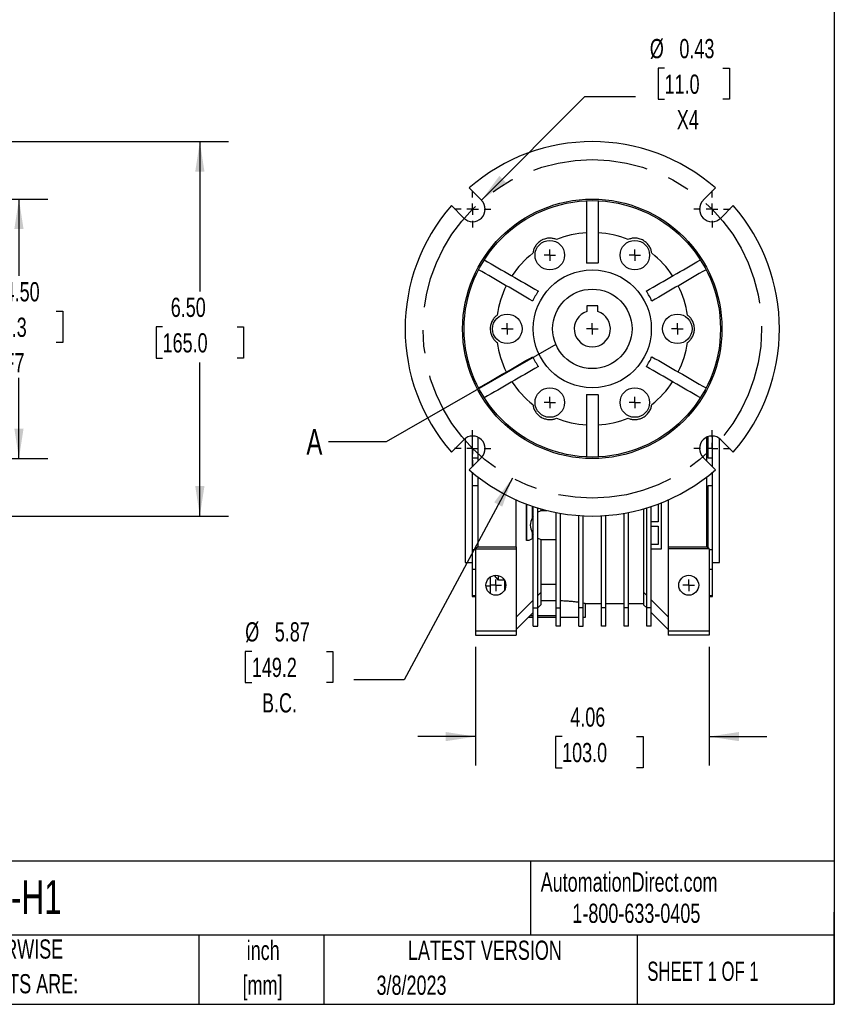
# Model space of a CAD drawing. Header units: inches. Extents: x 1 to 43, y 1 to 33.
# Tile 4 of 7: x 28.9 to 43, y 1 to 18.1. Entities that reach past the tile are written whole.
import ezdxf

# ---------------------------------------------------------------- set-up
doc = ezdxf.new("R2010")
doc.units = ezdxf.units.IN
doc.header["$LTSCALE"] = 4
doc.header["$MEASUREMENT"] = 0
doc.linetypes.add('CENTERX2', pattern=[0.8, 0.5, -0.1, 0.1, -0.1])
doc.layers.add('CENTER', color=40, linetype='CENTERX2')
doc.layers.add('DIMENSIONS', color=140, linetype='Continuous', lineweight=25)
doc.layers.add('TEXT', color=140, linetype='Continuous', lineweight=25)
doc.styles.add('SLDTEXTSTYLE0', font='TXT', dxfattribs={"width": 0.7})
doc.styles.add('SLDTEXTSTYLE1', font='TXT', dxfattribs={"width": 0.65})
doc.dimstyles.new('SLDDIMSTYLE0', dxfattribs={"dimtxt": 0.339844, "dimasz": 0.52, "dimexe": 0, "dimexo": 0.0625, "dimgap": 0.084961, "dimtad": 0, "dimtih": 1, "dimtoh": 1, "dimrnd": 1e-09, "dimzin": 4, "dimdsep": 46, "dimtxsty": 'SLDTEXTSTYLE0', "dimsah": 1, "dimcen": 0.09, "dimadec": 0, "dimazin": 1, "dimtfac": 1, "dimtofl": 0, "dimtmove": 0, "dimatfit": 3, "dimfxl": 0, "dimfrac": 2, "dimtolj": 1, "dimtzin": 12, "dimarcsym": 0})
doc.dimstyles.new('SLDDIMSTYLE2', dxfattribs={"dimtxt": 0.339844, "dimasz": 0.52, "dimexe": 0, "dimexo": 0.0625, "dimgap": 0.084961, "dimtad": 0, "dimtih": 1, "dimtoh": 1, "dimrnd": 1e-09, "dimzin": 12, "dimdsep": 46, "dimtxsty": 'SLDTEXTSTYLE0', "dimsah": 1, "dimcen": 0, "dimadec": 0, "dimazin": 3, "dimtfac": 1, "dimtofl": 0, "dimtmove": 0, "dimatfit": 3, "dimfxl": 0, "dimfrac": 2, "dimtolj": 1, "dimtzin": 12, "dimarcsym": 0})
doc.dimstyles.new('SLDDIMSTYLE4', dxfattribs={"dimtxt": 0.339844, "dimasz": 0.52, "dimexe": 0, "dimexo": 0.0625, "dimgap": 0.084961, "dimtad": 0, "dimtih": 1, "dimtoh": 1, "dimrnd": 1e-09, "dimzin": 12, "dimdsep": 46, "dimtxsty": 'SLDTEXTSTYLE0', "dimsah": 1, "dimcen": 0.09, "dimadec": 0, "dimazin": 3, "dimtfac": 1, "dimtmove": 0, "dimatfit": 0, "dimfxl": 0, "dimfrac": 2, "dimtolj": 1, "dimtzin": 12, "dimarcsym": 0})
doc.dimstyles.new('SLDDIMSTYLE6', dxfattribs={"dimtxt": 0.18, "dimasz": 0.52, "dimexe": 0, "dimexo": 0.0625, "dimgap": 0, "dimtad": 0, "dimtih": 1, "dimtoh": 1, "dimdec": 0, "dimrnd": 1e-09, "dimzin": 0, "dimdsep": 46, "dimtxsty": 'Standard', "dimblk1": 'NONE', "dimblk2": 'NONE', "dimsah": 1, "dimcen": 0.09, "dimadec": 0, "dimazin": 0, "dimtfac": 0.52, "dimtdec": 0, "dimtofl": 0, "dimtmove": 0, "dimatfit": 3, "dimldrblk": 'NONE', "dimfxl": 0, "dimfrac": 2, "dimtolj": 1, "dimtzin": 0, "dimarcsym": 0})
doc.dimstyles.new('SLDDIMSTYLE7', dxfattribs={"dimtxt": 0.339844, "dimasz": 0.52, "dimexe": 0, "dimexo": 0.0625, "dimgap": 0.084961, "dimtad": 0, "dimtih": 1, "dimtoh": 1, "dimrnd": 1e-09, "dimdsep": 46, "dimtxsty": 'SLDTEXTSTYLE0', "dimsah": 1, "dimcen": 0, "dimadec": 0, "dimazin": 2, "dimtfac": 1, "dimtofl": 0, "dimtmove": 0, "dimatfit": 3, "dimfxl": 0, "dimfrac": 2, "dimtolj": 1, "dimtzin": 12, "dimarcsym": 0})

# ---------------------------------------------------------------- blocks, each defined once
blk = doc.blocks.new('SW_NOTE_0')
at = {"layer": 'TEXT', "color": 0, "char_height": 0.3333, "attachment_point": 2, "style": 'SLDTEXTSTYLE0'}
for s, insert in [('inch', (0.5, 0.43)), ('[mm]', (0.489, -0.172))]:
    blk.add_mtext(s, dxfattribs=dict(at, insert=insert))
blk = doc.blocks.new('SW_NOTE_0_1')
at = {"layer": 'TEXT', "color": 0, "char_height": 0.33333, "attachment_point": 1, "style": 'SLDTEXTSTYLE0'}
for s, insert in [('UNLESS OTHERWISE', (0, 0.43)), ('SPECIFIED UNITS ARE:', (0, -0.172))]:
    blk.add_mtext(s, dxfattribs=dict(at, insert=insert))
blk = doc.blocks.new('_D')
at = {"layer": 'DIMENSIONS'}
for p, q in [((26.029, 14.97), (29.352, 14.97)), ((28.852, 14.97), (28.852, 13.64)), ((28.206, 13.024), (28.092, 13.024)), ((28.092, 13.024), (28.092, 12.484)), ((29.498, 13.024), (29.613, 13.024)), ((29.613, 13.024), (29.613, 12.484)), ((28.092, 12.484), (28.206, 12.484)), ((29.613, 12.484), (29.498, 12.484)), ((28.852, 10.47), (28.852, 11.868)), ((26.029, 10.47), (29.352, 10.47))]:
    blk.add_line(p, q, dxfattribs=at)
for points in [[(28.852, 14.97), (28.772, 14.45), (28.932, 14.45)], [(28.852, 10.47), (28.932, 10.99), (28.772, 10.99)]]:
    blk.add_solid(points, dxfattribs=at)
at = {"layer": 'DIMENSIONS', "char_height": 0.3333, "attachment_point": 1, "style": 'SLDTEXTSTYLE0'}
for s, insert in [('%%c', (28.091, 13.53)), ('4.50', (28.604, 13.53)), ('114.3', (28.206, 12.914)), ('F7', (28.583, 12.298))]:
    blk.add_mtext(s, dxfattribs=dict(at, insert=insert))
blk = doc.blocks.new('_D_5')
at = {"layer": 'DIMENSIONS'}
for p, q in [((26.206, 15.968), (32.491, 15.968)), ((31.991, 15.968), (31.991, 13.37)), ((31.345, 12.754), (31.231, 12.754)), ((31.231, 12.754), (31.231, 12.214)), ((32.637, 12.754), (32.751, 12.754)), ((32.751, 12.754), (32.751, 12.214)), ((31.231, 12.214), (31.345, 12.214)), ((31.991, 9.472), (31.991, 12.138)), ((32.751, 12.214), (32.637, 12.214)), ((26.206, 9.472), (32.491, 9.472))]:
    blk.add_line(p, q, dxfattribs=at)
for points in [[(31.991, 15.968), (31.911, 15.448), (32.071, 15.448)], [(31.991, 9.472), (32.071, 9.992), (31.911, 9.992)]]:
    blk.add_solid(points, dxfattribs=at)
at = {"layer": 'DIMENSIONS', "char_height": 0.3333, "attachment_point": 1, "style": 'SLDTEXTSTYLE0'}
for s, insert in [('6.50', (31.486, 13.26)), ('165.0', (31.345, 12.644))]:
    blk.add_mtext(s, dxfattribs=dict(at, insert=insert))
blk = doc.blocks.new('_D_11')
at = {"layer": 'DIMENSIONS'}
for p, q in [((37.414, 10.131), (35.539, 6.63)), ((32.893, 7.123), (32.779, 7.123)), ((32.779, 7.123), (32.779, 6.583)), ((34.186, 7.123), (34.3, 7.123)), ((34.3, 7.123), (34.3, 6.583)), ((32.779, 6.583), (32.893, 6.583)), ((34.3, 6.583), (34.186, 6.583)), ((35.539, 6.63), (34.664, 6.63))]:
    blk.add_line(p, q, dxfattribs=at)
blk.add_solid([(37.414, 10.131), (37.098, 9.71), (37.239, 9.635)], dxfattribs=at)
at = {"layer": 'DIMENSIONS', "char_height": 0.3333, "attachment_point": 1, "style": 'SLDTEXTSTYLE0'}
for s, insert in [('%%c', (32.778, 7.629)), ('5.87', (33.291, 7.629)), ('149.2', (32.893, 7.013)), ('B.C.', (33.07, 6.397))]:
    blk.add_mtext(s, dxfattribs=dict(at, insert=insert))
blk = doc.blocks.new('_D_12')
at = {"layer": 'DIMENSIONS'}
for p, q in [((40.055, 17.243), (39.941, 17.243)), ((39.941, 17.243), (39.941, 16.703)), ((41.065, 17.243), (41.179, 17.243)), ((41.179, 17.243), (41.179, 16.703)), ((36.877, 14.95), (38.674, 16.749)), ((38.674, 16.749), (39.549, 16.749)), ((39.941, 16.703), (40.055, 16.703)), ((41.179, 16.703), (41.065, 16.703))]:
    blk.add_line(p, q, dxfattribs=at)
blk.add_solid([(36.877, 14.95), (37.301, 15.261), (37.188, 15.374)], dxfattribs=at)
at = {"layer": 'DIMENSIONS', "char_height": 0.3333, "attachment_point": 1, "style": 'SLDTEXTSTYLE0'}
for s, insert in [('%%c', (39.799, 17.749)), ('0.43', (40.312, 17.749)), ('11.0', (40.055, 17.132)), ('X4', (40.267, 16.516))]:
    blk.add_mtext(s, dxfattribs=dict(at, insert=insert))
blk = doc.blocks.new('_D_13')
at = {"layer": 'DIMENSIONS'}
for p, q in [((36.774, 7.205), (36.774, 5.145)), ((40.829, 7.205), (40.829, 5.145)), ((36.774, 5.645), (35.774, 5.645)), ((38.277, 5.645), (38.163, 5.645)), ((38.163, 5.645), (38.163, 5.105)), ((39.57, 5.645), (39.684, 5.645)), ((39.684, 5.645), (39.684, 5.105)), ((40.829, 5.645), (41.829, 5.645)), ((38.163, 5.105), (38.277, 5.105)), ((39.684, 5.105), (39.57, 5.105))]:
    blk.add_line(p, q, dxfattribs=at)
for points in [[(36.774, 5.645), (36.254, 5.725), (36.254, 5.565)], [(40.829, 5.645), (41.349, 5.565), (41.349, 5.725)]]:
    blk.add_solid(points, dxfattribs=at)
at = {"layer": 'DIMENSIONS', "char_height": 0.3333, "attachment_point": 1, "style": 'SLDTEXTSTYLE0'}
for s, insert in [('4.06', (38.419, 6.151)), ('103.0', (38.277, 5.535))]:
    blk.add_mtext(s, dxfattribs=dict(at, insert=insert))
blk = doc.blocks.new('SW_CENTERMARKSYMBOL_17')
at = {"layer": 'CENTER', "color": 0}
for q in [(-0.1, 0), (0, 0.1), (0, -0.1), (0.1, 0)]:
    blk.add_line((0, 0), q, dxfattribs=at)
blk = doc.blocks.new('SW_CENTERMARKSYMBOL_18')
at = {"layer": 'CENTER', "color": 0}
for q in [(-0.1, 0), (0, 0.1), (0, -0.1), (0.1, 0)]:
    blk.add_line((0, 0), q, dxfattribs=at)
blk = doc.blocks.new('SW_CENTERMARKSYMBOL_19')
at = {"layer": 'CENTER', "color": 0}
for q in [(-0.1, 0), (0, 0.1), (0, -0.1), (0.1, 0)]:
    blk.add_line((0, 0), q, dxfattribs=at)
blk = doc.blocks.new('SW_CENTERMARKSYMBOL_20')
at = {"layer": 'CENTER', "color": 0}
for q in [(-0.1, 0), (0, 0.1), (0, -0.1), (0.1, 0)]:
    blk.add_line((0, 0), q, dxfattribs=at)
blk = doc.blocks.new('SW_CENTERMARKSYMBOL_21')
at = {"layer": 'CENTER', "color": 0}
for q in [(-0.1, 0), (0, 0.1), (0, -0.1), (0.1, 0)]:
    blk.add_line((0, 0), q, dxfattribs=at)
blk = doc.blocks.new('SW_CENTERMARKSYMBOL_22')
at = {"layer": 'CENTER', "color": 0}
for q in [(-0.1, 0), (0, 0.1), (0, -0.1), (0.1, 0)]:
    blk.add_line((0, 0), q, dxfattribs=at)
blk = doc.blocks.new('SW_CENTERMARKSYMBOL_23')
at = {"layer": 'CENTER', "color": 0}
for q in [(-0.1, 0), (0, 0.1), (0, -0.1), (0.1, 0)]:
    blk.add_line((0, 0), q, dxfattribs=at)
blk = doc.blocks.new('SW_CENTERMARKSYMBOL_24')
at = {"layer": 'CENTER', "color": 0}
for q in [(-0.1, 0), (0, 0.1), (0, -0.1), (0.1, 0)]:
    blk.add_line((0, 0), q, dxfattribs=at)
blk = doc.blocks.new('SW_CENTERMARKSYMBOL_25')
at = {"layer": 'CENTER', "color": 0}
for q in [(-0.1, 0), (0, 0.1), (0, -0.1), (0.1, 0)]:
    blk.add_line((0, 0), q, dxfattribs=at)
blk = doc.blocks.new('SW_CENTERMARKSYMBOL_26')
at = {"layer": 'CENTER', "color": 0}
for p, q in [((0, 0.2), (0, 0.317)), ((-0.2, 0), (-0.317, 0)), ((0, 0), (-0.1, 0)), ((0, 0), (0, 0.1)), ((0, 0), (0, -0.1)), ((0, 0), (0.1, 0)), ((0.2, 0), (0.317, 0)), ((0, -0.2), (0, -0.317))]:
    blk.add_line(p, q, dxfattribs=at)
blk = doc.blocks.new('SW_CENTERMARKSYMBOL_27')
at = {"layer": 'CENTER', "color": 0}
for p, q in [((0, 0.2), (0, 0.317)), ((-0.2, 0), (-0.317, 0)), ((0, 0), (-0.1, 0)), ((0, 0), (0, 0.1)), ((0, 0), (0, -0.1)), ((0, 0), (0.1, 0)), ((0.2, 0), (0.317, 0)), ((0, -0.2), (0, -0.317))]:
    blk.add_line(p, q, dxfattribs=at)
blk = doc.blocks.new('SW_CENTERMARKSYMBOL_28')
at = {"layer": 'CENTER', "color": 0}
for p, q in [((0, 0.2), (0, 0.317)), ((-0.2, 0), (-0.317, 0)), ((0, 0), (-0.1, 0)), ((0, 0), (0, 0.1)), ((0, 0), (0, -0.1)), ((0, 0), (0.1, 0)), ((0.2, 0), (0.317, 0)), ((0, -0.2), (0, -0.317))]:
    blk.add_line(p, q, dxfattribs=at)
blk = doc.blocks.new('SW_CENTERMARKSYMBOL_29')
at = {"layer": 'CENTER', "color": 0}
for p, q in [((0, 0.2), (0, 0.317)), ((-0.2, 0), (-0.317, 0)), ((0, 0), (-0.1, 0)), ((0, 0), (0, 0.1)), ((0, 0), (0, -0.1)), ((0, 0), (0.1, 0)), ((0.2, 0), (0.317, 0)), ((0, -0.2), (0, -0.317))]:
    blk.add_line(p, q, dxfattribs=at)
blk = doc.blocks.new('_None')

msp = doc.modelspace()

# ---------------------------------------------------------------- linework, layer by layer
for p, q in [((36.877, 14.95), (36.663, 15.164)), ((40.94, 15.164), (40.725, 14.95)), ((36.356, 14.858), (36.571, 14.643)), ((41.031, 14.643), (41.246, 14.858)), ((38.895, 13.121), (38.707, 13.121)), ((38.707, 13.121), (38.707, 13.018)), ((38.895, 13.018), (38.895, 13.121)), ((36.571, 10.796), (36.356, 10.581)), ((36.596, 10.818), (36.596, 8.665)), ((36.714, 10.859), (36.714, 10.476)), ((36.813, 10.84), (36.813, 10.425)), ((40.789, 10.425), (40.789, 10.84)), ((40.809, 10.476), (40.809, 10.848)), ((40.888, 10.476), (40.888, 10.859)), ((41.006, 8.665), (41.006, 10.818)), ((41.246, 10.581), (41.031, 10.796)), ((36.663, 10.275), (36.877, 10.49)), ((36.714, 10.476), (36.714, 10.327)), ((36.813, 10.476), (36.714, 10.476)), ((40.725, 10.49), (40.94, 10.275)), ((40.888, 10.476), (40.809, 10.476)), ((40.888, 10.327), (40.888, 10.476)), ((36.714, 10.231), (36.714, 10.003)), ((36.813, 10.151), (36.813, 8.94)), ((40.789, 8.94), (40.789, 10.151)), ((40.888, 10.003), (40.888, 10.231)), ((36.714, 10.003), (36.813, 10.003)), ((36.714, 10.003), (36.714, 8.884)), ((40.809, 10.003), (40.888, 10.003)), ((40.809, 8.92), (40.809, 10.003)), ((40.888, 8.884), (40.888, 10.003)), ((37.482, 8.94), (37.482, 9.751)), ((40.12, 9.751), (40.12, 8.94)), ((37.657, 9.68), (37.657, 9.048)), ((37.659, 9.048), (37.659, 9.679)), ((37.758, 9.644), (37.758, 9.437)), ((37.777, 7.877), (37.777, 9.637)), ((37.856, 7.877), (37.856, 9.612)), ((37.913, 9.56), (37.913, 9.595)), ((37.913, 9.569), (38.013, 9.569)), ((39.689, 9.595), (39.689, 8.153)), ((39.746, 7.877), (39.746, 9.612)), ((39.825, 7.877), (39.825, 9.637)), ((39.943, 9.679), (39.943, 9.373)), ((40.002, 8.901), (40.002, 9.702)), ((40.004, 8.901), (40.004, 9.703)), ((38.171, 7.877), (38.171, 9.533)), ((38.25, 7.877), (38.25, 9.519)), ((38.565, 7.877), (38.565, 9.48)), ((38.644, 7.877), (38.644, 9.475)), ((38.959, 7.877), (38.959, 9.475)), ((39.037, 7.877), (39.037, 9.48)), ((39.352, 7.877), (39.352, 9.519)), ((39.431, 7.877), (39.431, 9.533)), ((39.943, 9.373), (39.825, 9.373)), ((39.825, 9.294), (39.943, 9.294)), ((39.943, 9.294), (39.943, 8.98)), ((37.758, 9.076), (37.699, 9.048)), ((37.758, 9.188), (37.758, 9.076)), ((37.913, 8.151), (37.913, 9.066)), ((38.171, 9.057), (37.913, 9.057)), ((36.774, 8.884), (36.714, 8.884)), ((36.714, 8.884), (36.714, 8.55)), ((36.813, 8.94), (36.774, 8.901)), ((36.774, 8.901), (37.482, 8.901)), ((36.774, 8.901), (36.774, 7.483)), ((36.813, 8.94), (37.482, 8.94)), ((37.482, 8.94), (37.482, 8.901)), ((37.482, 8.901), (37.482, 7.483)), ((37.659, 9.048), (37.657, 9.048)), ((37.699, 9.048), (37.659, 9.048)), ((39.943, 8.98), (39.825, 8.98)), ((39.825, 8.901), (40.002, 8.901)), ((40.002, 8.901), (40.004, 8.901)), ((40.12, 8.94), (40.12, 8.901)), ((40.12, 8.94), (40.789, 8.94)), ((40.829, 8.901), (40.12, 8.901)), ((40.12, 8.901), (40.12, 7.483)), ((40.829, 8.901), (40.789, 8.94)), ((40.829, 8.901), (40.829, 7.483)), ((40.888, 8.884), (40.829, 8.884)), ((40.888, 8.55), (40.888, 8.884)), ((36.596, 8.665), (36.714, 8.665)), ((36.714, 8.55), (36.774, 8.55)), ((36.714, 8.55), (36.714, 8.087)), ((40.829, 8.55), (40.888, 8.55)), ((40.888, 8.665), (41.006, 8.665)), ((40.888, 8.087), (40.888, 8.55)), ((37.029, 8.413), (37.029, 8.129)), ((37.171, 8.36), (37.101, 8.438)), ((37.171, 8.36), (37.171, 8.438)), ((37.029, 8.258), (36.955, 8.258)), ((37.276, 8.36), (37.171, 8.36)), ((37.285, 8.2), (37.285, 8.342)), ((37.285, 8.206), (37.288, 8.206)), ((38.171, 8.286), (37.913, 8.286)), ((36.774, 8.087), (36.714, 8.087)), ((36.714, 8.087), (36.714, 8.074)), ((36.714, 8.074), (36.774, 8.074)), ((37.915, 8.153), (37.856, 8.094)), ((37.915, 7.936), (37.915, 8.153)), ((39.689, 8.153), (39.689, 7.934)), ((39.746, 8.096), (39.689, 8.153)), ((40.888, 8.087), (40.829, 8.087)), ((40.829, 8.074), (40.888, 8.074)), ((40.888, 8.074), (40.888, 8.087)), ((37.777, 8.015), (37.482, 7.72)), ((37.777, 7.877), (37.856, 7.877)), ((37.777, 7.562), (37.777, 7.877)), ((37.856, 7.877), (37.915, 7.936)), ((37.856, 7.562), (37.856, 7.877)), ((38.171, 8.002), (37.915, 8.002)), ((38.171, 7.877), (38.25, 7.877)), ((38.171, 7.562), (38.171, 7.877)), ((38.25, 7.562), (38.25, 7.877)), ((38.644, 7.877), (38.565, 7.877)), ((38.565, 7.562), (38.565, 7.877)), ((38.644, 7.562), (38.644, 7.877)), ((38.681, 7.956), (38.959, 7.956)), ((38.683, 7.72), (38.683, 7.956)), ((39.037, 7.877), (38.959, 7.877)), ((38.959, 7.562), (38.959, 7.877)), ((39.037, 7.956), (39.352, 7.956)), ((39.037, 7.562), (39.037, 7.877)), ((39.431, 7.877), (39.352, 7.877)), ((39.352, 7.562), (39.352, 7.877)), ((39.431, 7.956), (39.689, 7.956)), ((39.431, 7.562), (39.431, 7.877)), ((39.746, 7.877), (39.689, 7.934)), ((39.825, 7.877), (39.746, 7.877)), ((39.746, 7.562), (39.746, 7.877)), ((40.12, 7.722), (39.825, 8.018)), ((39.825, 7.562), (39.825, 7.877)), ((37.482, 7.503), (37.777, 7.798)), ((37.699, 7.72), (37.777, 7.72)), ((37.726, 7.747), (37.777, 7.747)), ((37.856, 7.747), (38.171, 7.747)), ((37.856, 7.72), (38.171, 7.72)), ((38.25, 7.72), (38.565, 7.72)), ((38.644, 7.72), (38.683, 7.72)), ((39.825, 7.798), (40.12, 7.503)), ((37.777, 7.562), (37.856, 7.562)), ((38.25, 7.562), (38.171, 7.562)), ((38.565, 7.562), (38.644, 7.562)), ((39.037, 7.562), (38.959, 7.562)), ((39.431, 7.562), (39.352, 7.562)), ((39.825, 7.562), (39.746, 7.562)), ((36.774, 7.483), (37.482, 7.483)), ((36.774, 7.483), (36.774, 7.405)), ((36.774, 7.405), (37.482, 7.405)), ((37.482, 7.483), (37.482, 7.405)), ((40.12, 7.483), (40.12, 7.405)), ((40.12, 7.483), (40.829, 7.483)), ((40.829, 7.405), (40.12, 7.405)), ((40.829, 7.483), (40.829, 7.405))]:
    msp.add_line(p, q)
for centre, radius in [((38.801, 12.72), 2.25), ((38.801, 12.72), 2.224), ((38.063, 13.998), 0.256), ((39.539, 13.998), 0.256), ((38.801, 12.72), 1.024), ((38.801, 12.72), 0.689), ((37.325, 12.72), 0.256), ((40.277, 12.72), 0.256), ((38.063, 11.441), 0.256), ((39.539, 11.441), 0.256), ((37.128, 8.271), 0.173), ((40.474, 8.271), 0.173)]:
    msp.add_circle(centre, radius)
for centre, radius, start, end in [((38.801, 12.72), 3.248, 48.8226, 131.1774), ((36.724, 14.796), 0.217, 225, 45), ((40.878, 14.796), 0.217, 135, 315), ((38.801, 12.72), 3.248, 138.8226, 221.1774), ((38.801, 12.72), 3.248, 318.8226, 41.1774), ((38.801, 12.72), 1.669, 93.3802, 111.8344), ((38.801, 12.72), 1.669, 68.1656, 86.6198), ((38.801, 12.72), 1.669, 128.1656, 146.6198), ((38.801, 12.72), 1.669, 33.3802, 51.8344), ((38.801, 12.72), 1.142, 85.0546, 94.9454), ((38.801, 12.72), 1.669, 153.3802, 171.8344), ((38.801, 12.72), 1.142, 145.0546, 154.9454), ((38.801, 12.72), 1.142, 25.0546, 34.9454), ((38.801, 12.72), 1.669, 8.1656, 26.6198), ((38.801, 12.72), 0.313, 107.4557, 72.5443), ((38.801, 12.72), 1.669, 188.1656, 206.6198), ((38.801, 12.72), 1.669, 333.3802, 351.8344), ((38.801, 12.72), 1.142, 205.0546, 214.9454), ((38.801, 12.72), 1.142, 325.0546, 334.9454), ((38.801, 12.72), 1.669, 213.3802, 231.8344), ((38.801, 12.72), 1.669, 308.1656, 326.6198), ((38.801, 12.72), 1.142, 265.0546, 274.9454), ((38.801, 12.72), 1.669, 248.1656, 266.6198), ((38.801, 12.72), 1.669, 273.3802, 291.8344), ((36.724, 10.643), 0.217, 315, 135), ((40.878, 10.643), 0.217, 45, 225), ((38.801, 12.72), 3.248, 228.8226, 311.1774), ((37.981, 9.313), 0.256, 150.9343, 209.0657), ((37.979, 9.313), 0.256, 142.1339, 150.0396), ((37.979, 9.313), 0.256, 104.9916, 118.8001), ((37.979, 9.313), 0.256, 209.9604, 217.8661), ((37.979, 9.313), 0.256, 241.1999, 255.0084)]:
    msp.add_arc(centre, radius, start, end)
for points in [[(38.703, 13.857), (38.703, 14.219), (38.703, 14.58), (38.703, 14.942)], [(38.9, 14.942), (38.9, 14.58), (38.9, 14.219), (38.9, 13.857)], [(36.926, 13.916), (37.239, 13.735), (37.552, 13.555), (37.865, 13.374)], [(39.737, 13.374), (40.05, 13.555), (40.363, 13.735), (40.676, 13.916)], [(37.767, 13.203), (37.453, 13.384), (37.14, 13.565), (36.827, 13.746)], [(40.775, 13.746), (40.462, 13.565), (40.149, 13.384), (39.835, 13.203)], [(36.827, 11.694), (37.14, 11.875), (37.453, 12.055), (37.767, 12.236)], [(39.835, 12.236), (40.149, 12.055), (40.462, 11.875), (40.775, 11.694)], [(37.865, 12.066), (37.552, 11.885), (37.239, 11.704), (36.926, 11.523)], [(40.676, 11.523), (40.363, 11.704), (40.05, 11.885), (39.737, 12.066)], [(38.703, 10.497), (38.703, 10.859), (38.703, 11.22), (38.703, 11.582)], [(38.9, 11.582), (38.9, 11.22), (38.9, 10.859), (38.9, 10.497)]]:
    msp.add_open_spline(points, degree=3)
for points, knots in [([(38.18, 14.269), (38.163, 14.277), (38.144, 14.283), (38.114, 14.289), (38.103, 14.291), (38.081, 14.293), (38.07, 14.294), (38.047, 14.293), (38.035, 14.292), (38.011, 14.289), (37.999, 14.287), (37.975, 14.28), (37.963, 14.276), (37.945, 14.269), (37.939, 14.266), (37.927, 14.26), (37.921, 14.257), (37.904, 14.248), (37.893, 14.24), (37.872, 14.224), (37.863, 14.216), (37.845, 14.198), (37.837, 14.189), (37.822, 14.169), (37.815, 14.16), (37.798, 14.13), (37.789, 14.11), (37.776, 14.071), (37.772, 14.051), (37.77, 14.032)], [0, 0, 0, 0, 0.125, 0.125, 0.1875, 0.1875, 0.25, 0.25, 0.3125, 0.3125, 0.375, 0.375, 0.4375, 0.4375, 0.46875, 0.46875, 0.5, 0.5, 0.5625, 0.5625, 0.625, 0.625, 0.6875, 0.6875, 0.75, 0.75, 0.875, 0.875, 1, 1, 1, 1]), ([(39.833, 14.032), (39.83, 14.051), (39.826, 14.07), (39.817, 14.1), (39.813, 14.11), (39.804, 14.13), (39.799, 14.14), (39.787, 14.16), (39.78, 14.169), (39.766, 14.188), (39.757, 14.198), (39.74, 14.216), (39.73, 14.224), (39.714, 14.236), (39.709, 14.24), (39.698, 14.247), (39.693, 14.251), (39.676, 14.26), (39.664, 14.266), (39.64, 14.276), (39.628, 14.28), (39.603, 14.287), (39.591, 14.289), (39.567, 14.292), (39.555, 14.293), (39.521, 14.294), (39.499, 14.292), (39.458, 14.283), (39.44, 14.277), (39.422, 14.269)], [0, 0, 0, 0, 0.125, 0.125, 0.1875, 0.1875, 0.25, 0.25, 0.3125, 0.3125, 0.375, 0.375, 0.4375, 0.4375, 0.46875, 0.46875, 0.5, 0.5, 0.5625, 0.5625, 0.625, 0.625, 0.6875, 0.6875, 0.75, 0.75, 0.875, 0.875, 1, 1, 1, 1]), ([(37.149, 12.957), (37.133, 12.945), (37.119, 12.932), (37.098, 12.909), (37.091, 12.901), (37.078, 12.883), (37.072, 12.873), (37.061, 12.853), (37.056, 12.843), (37.047, 12.821), (37.043, 12.809), (37.036, 12.784), (37.034, 12.772), (37.031, 12.753), (37.031, 12.746), (37.03, 12.733), (37.029, 12.726), (37.029, 12.707), (37.03, 12.694), (37.034, 12.668), (37.036, 12.655), (37.043, 12.631), (37.047, 12.619), (37.056, 12.597), (37.061, 12.586), (37.078, 12.556), (37.091, 12.538), (37.119, 12.507), (37.133, 12.494), (37.149, 12.483)], [0, 0, 0, 0, 0.125, 0.125, 0.1875, 0.1875, 0.25, 0.25, 0.3125, 0.3125, 0.375, 0.375, 0.4375, 0.4375, 0.46875, 0.46875, 0.5, 0.5, 0.5625, 0.5625, 0.625, 0.625, 0.6875, 0.6875, 0.75, 0.75, 0.875, 0.875, 1, 1, 1, 1]), ([(40.453, 12.483), (40.469, 12.494), (40.484, 12.507), (40.504, 12.53), (40.511, 12.539), (40.524, 12.556), (40.53, 12.566), (40.541, 12.586), (40.546, 12.596), (40.555, 12.619), (40.559, 12.631), (40.566, 12.655), (40.568, 12.667), (40.572, 12.693), (40.573, 12.706), (40.573, 12.733), (40.572, 12.746), (40.568, 12.771), (40.566, 12.784), (40.559, 12.809), (40.555, 12.82), (40.546, 12.843), (40.541, 12.853), (40.524, 12.884), (40.511, 12.901), (40.491, 12.924), (40.483, 12.931), (40.469, 12.945), (40.461, 12.951), (40.453, 12.957)], [0, 0, 0, 0, 0.125, 0.125, 0.1875, 0.1875, 0.25, 0.25, 0.3125, 0.3125, 0.375, 0.375, 0.4375, 0.4375, 0.5, 0.5, 0.5625, 0.5625, 0.625, 0.625, 0.6875, 0.6875, 0.75, 0.75, 0.875, 0.875, 0.9375, 0.9375, 1, 1, 1, 1]), ([(37.77, 11.407), (37.772, 11.388), (37.776, 11.369), (37.786, 11.339), (37.789, 11.33), (37.798, 11.31), (37.804, 11.299), (37.815, 11.28), (37.822, 11.27), (37.837, 11.251), (37.845, 11.242), (37.863, 11.224), (37.872, 11.215), (37.888, 11.203), (37.893, 11.199), (37.904, 11.192), (37.91, 11.189), (37.926, 11.179), (37.938, 11.173), (37.962, 11.163), (37.975, 11.159), (37.999, 11.153), (38.011, 11.15), (38.035, 11.147), (38.047, 11.146), (38.081, 11.146), (38.103, 11.148), (38.144, 11.156), (38.163, 11.163), (38.18, 11.17)], [0, 0, 0, 0, 0.125, 0.125, 0.1875, 0.1875, 0.25, 0.25, 0.3125, 0.3125, 0.375, 0.375, 0.4375, 0.4375, 0.46875, 0.46875, 0.5, 0.5, 0.5625, 0.5625, 0.625, 0.625, 0.6875, 0.6875, 0.75, 0.75, 0.875, 0.875, 1, 1, 1, 1]), ([(39.422, 11.17), (39.44, 11.163), (39.458, 11.156), (39.489, 11.15), (39.499, 11.148), (39.521, 11.146), (39.532, 11.146), (39.555, 11.146), (39.567, 11.147), (39.591, 11.15), (39.603, 11.153), (39.627, 11.159), (39.64, 11.163), (39.658, 11.17), (39.664, 11.173), (39.675, 11.179), (39.681, 11.182), (39.698, 11.192), (39.709, 11.199), (39.73, 11.215), (39.739, 11.224), (39.757, 11.241), (39.765, 11.251), (39.78, 11.27), (39.787, 11.28), (39.804, 11.309), (39.813, 11.329), (39.826, 11.369), (39.83, 11.388), (39.833, 11.407)], [0, 0, 0, 0, 0.125, 0.125, 0.1875, 0.1875, 0.25, 0.25, 0.3125, 0.3125, 0.375, 0.375, 0.4375, 0.4375, 0.46875, 0.46875, 0.5, 0.5, 0.5625, 0.5625, 0.625, 0.625, 0.6875, 0.6875, 0.75, 0.75, 0.875, 0.875, 1, 1, 1, 1]), ([(38.25, 8.005), (38.262, 8.004), (38.3, 8.004), (38.362, 8), (38.435, 7.994), (38.5, 7.987), (38.544, 7.981), (38.562, 7.978), (38.565, 7.977)], [0, 0, 0, 0, 0.098278, 0.316994, 0.529378, 0.747704, 0.964028, 1, 1, 1, 1]), ([(38.644, 7.964), (38.644, 7.964), (38.657, 7.961), (38.67, 7.958), (38.683, 7.956), (38.682, 7.956), (38.681, 7.956)], [0, 0, 0, 0, 0.001497, 0.421727, 0.824153, 1, 1, 1, 1])]:
    msp.add_open_spline(points, degree=3, knots=knots)
at = {"layer": 'CENTER', "linetype": 'CENTERX2'}
msp.add_circle((38.801, 12.72), 2.937, dxfattribs=at)
at = {"layer": 'TEXT'}
for p, q in [((43, 33), (43, 1)), ((43, 3.484), (1, 3.484)), ((37.728, 3.484), (37.728, 2.2)), ((43, 1), (43, 2.6)), ((43, 2.2), (1, 2.2)), ((31.972, 2.2), (31.972, 1)), ((34.144, 2.2), (34.144, 1)), ((39.582, 2.2), (39.582, 1)), ((1, 1), (43, 1))]:
    msp.add_line(p, q, dxfattribs=at)
msp.add_circle((38.801, 12.72), 0.689, dxfattribs=at)

# ---------------------------------------------------------------- block references
at = {"layer": 'CENTER'}
for name, p in [('SW_CENTERMARKSYMBOL_26', (36.724, 14.796)), ('SW_CENTERMARKSYMBOL_27', (40.878, 14.796)), ('SW_CENTERMARKSYMBOL_18', (38.063, 13.998)), ('SW_CENTERMARKSYMBOL_23', (39.539, 13.998)), ('SW_CENTERMARKSYMBOL_19', (37.325, 12.72)), ('SW_CENTERMARKSYMBOL_17', (38.801, 12.72)), ('SW_CENTERMARKSYMBOL_22', (40.277, 12.72)), ('SW_CENTERMARKSYMBOL_20', (38.063, 11.441)), ('SW_CENTERMARKSYMBOL_21', (39.539, 11.441)), ('SW_CENTERMARKSYMBOL_29', (36.724, 10.643)), ('SW_CENTERMARKSYMBOL_28', (40.878, 10.643)), ('SW_CENTERMARKSYMBOL_24', (37.128, 8.271)), ('SW_CENTERMARKSYMBOL_25', (40.474, 8.271))]:
    msp.add_blockref(name, p, dxfattribs=at)
at = {"layer": 'TEXT'}
for name, p in [('SW_NOTE_0_1', (26.395, 1.696)), ('SW_NOTE_0', (32.59, 1.673))]:
    msp.add_blockref(name, p, dxfattribs=at)

# ---------------------------------------------------------------- texts
for s, insert, char_height, attachment_point, style in [('A', (33.84, 10.98), 0.444, 1, 'SLDTEXTSTYLE0'), ('AutomationDirect.com', (37.905, 3.288), 0.33333, 1, 'SLDTEXTSTYLE0'), ('WGA-63M-040-H1', (25.072, 3.153), 0.58333, 1, 'SLDTEXTSTYLE0'), ('1-800-633-0405', (38.455, 2.746), 0.33333, 1, 'SLDTEXTSTYLE0'), ('LATEST VERSION', (36.937, 2.105), 0.33333, 2, 'SLDTEXTSTYLE0'), ('SHEET 1 OF 1', (39.755, 1.74), 0.33333, 1, 'SLDTEXTSTYLE1'), ('3/8/2023', (35.057, 1.498), 0.3333, 1, 'SLDTEXTSTYLE0')]:
    msp.add_mtext(s, dxfattribs=dict(at, insert=insert, char_height=char_height, attachment_point=attachment_point, style=style))

# ---------------------------------------------------------------- dimensions: what is measured, and where the dimension line sits
at = {"layer": 'DIMENSIONS'}
for p1, p2, text, dimstyle, picture, middle in [((36.571, 14.643), (36.877, 14.95), '<>\\PX4', 'SLDDIMSTYLE7', '_D_12', (40.56, 16.973)), ((40.188, 15.309), (37.414, 10.131), '<>\\PB.C.', 'SLDDIMSTYLE2', '_D_11', (33.54, 6.853))]:
    dim = msp.add_diameter_dim_2p(p1=p1, p2=p2, text=text, dimstyle=dimstyle, dxfattribs=at)
    dim.commit()
    dim.dimension.update_dxf_attribs({"geometry": picture, "text_midpoint": middle, "dimtype": 163})
dim = msp.add_linear_dim(base=(31.991, 9.472), p1=(26.006, 15.968), p2=(26.006, 9.472), angle=90, dimstyle='SLDDIMSTYLE0', dxfattribs=at)
dim.commit()
dim.dimension.update_dxf_attribs({"geometry": '_D_5', "text_midpoint": (31.991, 12.754), "dimtype": 160})
dim = msp.add_linear_dim(base=(28.852, 14.97), p1=(25.829, 10.47), p2=(25.829, 14.97), angle=90, text='%%c<>\\PF7', dimstyle='SLDDIMSTYLE0', dxfattribs=at)
dim.commit()
dim.dimension.update_dxf_attribs({"geometry": '_D', "text_midpoint": (28.852, 12.754), "dimtype": 160})
dim = msp.add_linear_dim(base=(40.8287, 5.6449), p1=(36.7735, 7.4047), p2=(40.8287, 7.4047), dimstyle='SLDDIMSTYLE4', dxfattribs=at)
dim.commit()
dim.dimension.update_dxf_attribs({"geometry": '_D_13', "text_midpoint": (38.9237, 5.6449), "dimtype": 160})

# ---------------------------------------------------------------- leaders
at = {"layer": 'TEXT', "has_arrowhead": 0}
msp.add_leader([(38.168, 12.448), (35.223, 10.758), (34.223, 10.758)], dimstyle='SLDDIMSTYLE6', dxfattribs=at)

doc.saveas('drawing.dxf')
